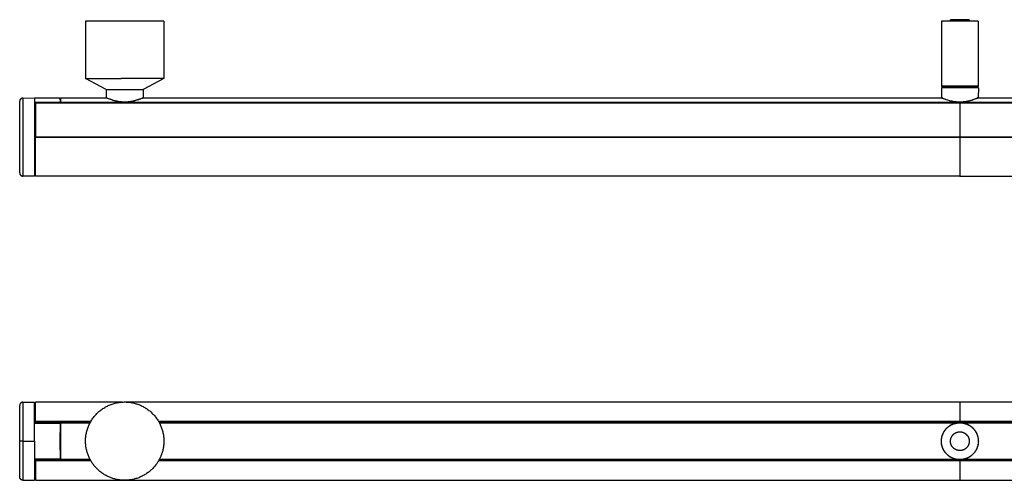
# Model space of a CAD drawing. Header units: millimetres. Extents: x 817 to 2474, y 0 to 294.
# Tile 2 of 3: x 1274 to 1903, y 0 to 294. Entities that reach past the tile are written whole.
import ezdxf

# ---------------------------------------------------------------- set-up
doc = ezdxf.new("R2010")
doc.units = ezdxf.units.MM
doc.header["$MEASUREMENT"] = 0
doc.layers.add('Default$100', color=7, linetype='Continuous', true_color=0x000000)
doc.layers.add('Default$Predefinito', color=7, linetype='Continuous', true_color=0x000000)

msp = doc.modelspace()

# ---------------------------------------------------------------- linework, layer by layer
at = {"layer": 'Default$100'}
for points in [[(1316.19, 293.17), (1316.19, 256.67)], [(1366.16, 293.17), (1366.19, 293.17), (1366.19, 293.17), (1316.19, 293.17)], [(1366.19, 293.17), (1366.19, 256.67)], [(1329.31, 249.67), (1316.19, 256.67)], [(1316.19, 256.67), (1339.01, 256.67)], [(1366.12, 256.63), (1353.06, 249.67)], [(1366.16, 256.65), (1366.15, 256.65)], [(1329.31, 249.67), (1340.15, 249.67)], [(1340.15, 249.67), (1353.06, 249.67), (1353.06, 249.67), (1353.06, 249.67)], [(1341.25, 0.03), (1340.64, 0.03), (1340.1, 0.05), (1339.55, 0.08), (1339.01, 0.12)]]:
    msp.add_lwpolyline(points, dxfattribs=at)
msp.add_lwpolyline([(1316.19, 25.03), (1316.19, 25.66), (1316.22, 26.29), (1316.26, 26.93), (1316.32, 27.56), (1316.39, 28.2), (1316.48, 28.84), (1316.59, 29.48), (1316.71, 30.12), (1316.85, 30.75), (1317.01, 31.38), (1317.18, 32.01), (1317.37, 32.64), (1317.58, 33.26), (1317.81, 33.88), (1318.05, 34.49), (1318.3, 35.1), (1318.58, 35.69), (1318.86, 36.28), (1319.17, 36.87), (1319.49, 37.44), (1319.82, 38), (1320.16, 38.56), (1320.52, 39.1), (1320.9, 39.63), (1321.28, 40.16), (1321.68, 40.67), (1322.09, 41.16), (1322.51, 41.65), (1322.94, 42.12), (1323.39, 42.58), (1323.84, 43.03), (1324.3, 43.46), (1324.77, 43.88), (1325.25, 44.29), (1325.75, 44.69), (1326.25, 45.08), (1326.78, 45.46), (1327.31, 45.82), (1327.85, 46.17), (1328.4, 46.51), (1328.97, 46.84), (1329.54, 47.15), (1330.12, 47.45), (1330.71, 47.73), (1331.31, 47.99), (1331.92, 48.25), (1332.53, 48.48), (1333.15, 48.7), (1333.78, 48.9), (1334.41, 49.09), (1335.04, 49.26), (1335.68, 49.41), (1336.32, 49.55), (1336.96, 49.67), (1337.6, 49.77), (1338.25, 49.85), (1338.9, 49.92), (1339.54, 49.97), (1340.18, 50.01), (1340.83, 50.02), (1341.47, 50.03), (1342.1, 50.01), (1342.74, 49.98), (1343.37, 49.93), (1343.92, 49.88), (1344.47, 49.81), (1345.03, 49.73), (1345.59, 49.64), (1346.16, 49.53), (1346.72, 49.41), (1347.29, 49.27), (1347.86, 49.12), (1348.43, 48.95), (1349, 48.78), (1349.57, 48.58), (1350.13, 48.37), (1350.7, 48.15), (1351.26, 47.91), (1351.82, 47.65), (1352.38, 47.38), (1352.93, 47.1), (1353.48, 46.8), (1354.02, 46.48), (1354.56, 46.15), (1355.09, 45.8), (1355.61, 45.44), (1356.13, 45.07), (1356.64, 44.68), (1357.14, 44.28), (1357.63, 43.86), (1358.11, 43.43), (1358.58, 42.99), (1359.03, 42.53), (1359.48, 42.07), (1359.92, 41.59), (1360.34, 41.1), (1360.75, 40.6), (1361.14, 40.08), (1361.53, 39.56), (1361.89, 39.03), (1362.25, 38.49), (1362.59, 37.95), (1362.91, 37.39), (1363.22, 36.83), (1363.52, 36.26), (1363.8, 35.69), (1364.06, 35.11), (1364.31, 34.53), (1364.54, 33.94), (1364.76, 33.35), (1364.96, 32.76), (1365.14, 32.17), (1365.31, 31.57), (1365.47, 30.98), (1365.61, 30.38), (1365.73, 29.78), (1365.84, 29.19), (1365.93, 28.6), (1366.01, 28.01), (1366.07, 27.42), (1366.12, 26.83), (1366.16, 26.25), (1366.18, 25.67), (1366.19, 25.09), (1366.18, 24.53), (1366.16, 23.96), (1366.13, 23.4), (1366.09, 22.85), (1366.04, 22.3), (1365.97, 21.74), (1365.89, 21.18), (1365.79, 20.62), (1365.69, 20.05), (1365.57, 19.49), (1365.43, 18.92), (1365.28, 18.35), (1365.11, 17.78), (1364.93, 17.21), (1364.74, 16.65), (1364.53, 16.08), (1364.31, 15.51), (1364.07, 14.95), (1363.81, 14.39), (1363.54, 13.83), (1363.26, 13.28), (1362.95, 12.73), (1362.64, 12.19), (1362.31, 11.65), (1361.96, 11.12), (1361.6, 10.6), (1361.23, 10.08), (1360.84, 9.58), (1360.44, 9.08), (1360.02, 8.59), (1359.59, 8.11), (1359.15, 7.64), (1358.69, 7.18), (1358.23, 6.73), (1357.75, 6.3), (1357.26, 5.88), (1356.76, 5.47), (1356.24, 5.07), (1355.72, 4.69), (1355.19, 4.32), (1354.65, 3.96), (1354.11, 3.62), (1353.55, 3.3), (1352.99, 2.99), (1352.42, 2.69), (1351.85, 2.42), (1351.27, 2.15), (1350.69, 1.9), (1350.1, 1.67), (1349.51, 1.45), (1348.92, 1.25), (1348.33, 1.07), (1347.73, 0.9), (1347.14, 0.75), (1346.54, 0.61), (1345.94, 0.48), (1345.35, 0.38), (1344.76, 0.28), (1344.16, 0.21), (1343.58, 0.14), (1342.99, 0.09), (1342.41, 0.06), (1341.83, 0.04), (1341.25, 0.03), (1340.68, 0.03), (1340.12, 0.05), (1339.56, 0.08), (1339.01, 0.12), (1338.48, 0.17), (1337.95, 0.24), (1337.42, 0.31), (1336.88, 0.4), (1336.34, 0.5), (1335.81, 0.61), (1335.27, 0.74), (1334.72, 0.88), (1334.18, 1.03), (1333.64, 1.19), (1333.1, 1.37), (1332.56, 1.56), (1332.03, 1.77), (1331.49, 1.98), (1330.96, 2.22), (1330.43, 2.46), (1329.9, 2.72), (1329.38, 2.99), (1328.86, 3.28), (1328.35, 3.58), (1327.84, 3.89), (1327.34, 4.21), (1326.84, 4.55), (1326.35, 4.9), (1325.87, 5.27), (1325.4, 5.64), (1324.94, 6.03), (1324.48, 6.43), (1324.03, 6.84), (1323.6, 7.26), (1323.17, 7.69), (1322.75, 8.14), (1322.35, 8.59), (1321.96, 9.05), (1321.57, 9.52), (1321.2, 10), (1320.85, 10.49), (1320.5, 10.99), (1320.17, 11.49), (1319.85, 12), (1319.54, 12.52), (1319.25, 13.04), (1318.97, 13.57), (1318.7, 14.1), (1318.45, 14.64), (1318.21, 15.18), (1317.98, 15.73), (1317.77, 16.27), (1317.57, 16.82), (1317.39, 17.38), (1317.22, 17.93), (1317.06, 18.48), (1316.92, 19.04), (1316.79, 19.59), (1316.67, 20.14), (1316.56, 20.69), (1316.47, 21.24), (1316.4, 21.79), (1316.33, 22.34), (1316.28, 22.88), (1316.24, 23.43), (1316.21, 23.96), (1316.19, 24.5)], close=True, dxfattribs=at)
msp.add_polyline3d([(1366.19, 256.67, 0), (1366.19, 256.67, 0), (1366.19, 256.67, 0), (1339.01, 256.67, 0)], dxfattribs=at)
at = {"layer": 'Default$Predefinito'}
for points in [[(1862.48, 293.17), (1862.48, 251.67)], [(1885.9, 293.17), (1885.9, 293.17), (1885.93, 293.17), (1885.94, 293.17), (1885.94, 293.17), (1862.48, 293.17)], [(1880.17, 294.17), (1880.17, 294.17), (1880.18, 294.17), (1880.19, 294.17), (1880.19, 294.17), (1868.21, 294.17)], [(1868.21, 293.17), (1868.21, 294.17)], [(1880.19, 294.17), (1880.19, 293.17)], [(1885.94, 293.17), (1885.94, 251.67)], [(1862.48, 251.67), (1862.97, 251.17)], [(1885.92, 251.65), (1885.44, 251.17)], [(1329.39, 249.67), (1329.43, 244.46)], [(1352.98, 249.67), (1352.94, 244.46)], [(1862.38, 250.67), (1862.44, 244.46)], [(1886, 250.67), (1862.38, 250.67)], [(1862.97, 251.17), (1885.4, 251.17)], [(1864.69, 250.67), (1864.69, 251.17)], [(1864.72, 250.67), (1864.72, 251.17)], [(1883.69, 251.17), (1883.69, 250.67)], [(1886, 250.67), (1885.94, 244.46)], [(1276.15, 244.03), (1276.1, 244.03), (1276.06, 244.03), (1276.01, 244.03), (1275.97, 244.02), (1275.92, 244.02), (1275.88, 244.01), (1275.83, 244), (1275.78, 244), (1275.74, 243.99), (1275.69, 243.98), (1275.65, 243.96), (1275.6, 243.95), (1275.55, 243.94), (1275.51, 243.92), (1275.46, 243.91), (1275.42, 243.89), (1275.37, 243.87), (1275.32, 243.85), (1275.28, 243.83), (1275.23, 243.8), (1275.19, 243.78), (1275.15, 243.75), (1275.1, 243.73), (1275.06, 243.7), (1275.02, 243.67), (1274.98, 243.64), (1274.94, 243.61), (1274.9, 243.58), (1274.86, 243.55), (1274.82, 243.51), (1274.78, 243.48), (1274.74, 243.44), (1274.71, 243.4), (1274.67, 243.37), (1274.64, 243.33), (1274.61, 243.29), (1274.58, 243.25), (1274.54, 243.21), (1274.52, 243.16), (1274.49, 243.12), (1274.46, 243.08), (1274.43, 243.04), (1274.41, 242.99), (1274.39, 242.95), (1274.36, 242.9), (1274.34, 242.86), (1274.32, 242.81), (1274.3, 242.77), (1274.29, 242.72), (1274.27, 242.67), (1274.25, 242.63), (1274.24, 242.58), (1274.23, 242.53), (1274.22, 242.49), (1274.21, 242.44), (1274.2, 242.4), (1274.19, 242.35), (1274.18, 242.3), (1274.18, 242.26), (1274.17, 242.21), (1274.17, 242.17), (1274.17, 242.12), (1274.16, 242.08), (1274.16, 242.03)], [(1274.16, 196.3), (1274.16, 242.03)], [(1276.15, 244.03), (1283.66, 244.16)], [(1276.15, 244.03), (1276.15, 194.3)], [(1283.66, 244.16), (1299.77, 244.16)], [(1283.66, 244.16), (1283.66, 241.32)], [(1299.92, 241.32), (1283.66, 241.32)], [(1283.66, 241.32), (1283.66, 194.16)], [(1283.66, 241.14), (1299.92, 241.14)], [(1284.16, 240.68), (1283.66, 240.69)], [(1284.16, 240.81), (1284.16, 219.41)], [(1874.16, 240.81), (1284.16, 240.81)], [(1299.77, 244.12), (1299.77, 244.16), (1299.77, 244.16), (1299.77, 244.16), (1299.92, 241.32)], [(1299.92, 241.32), (1299.92, 241.14)], [(1299.92, 241.14), (1299.94, 240.81)], [(1300.16, 244.16), (1329.76, 244.16)], [(1300.16, 244.12), (1300.16, 244.15), (1300.16, 244.16), (1300.16, 244.16), (1300.16, 244.16), (1300.16, 244.16), (1300.16, 244.16), (1300.16, 244.09), (1300.16, 243.59), (1300.16, 241.29)], [(1874.16, 241.29), (1300.16, 241.29)], [(1300.16, 241.29), (1300.16, 241.13)], [(1300.16, 241.11), (1874.16, 241.11)], [(1300.16, 241.11), (1300.16, 240.81)], [(1329.46, 244.45), (1330.22, 244.12), (1330.93, 243.83), (1331.65, 243.55), (1332.37, 243.3), (1333.12, 243.05), (1333.88, 242.82), (1334.65, 242.61), (1335.42, 242.42), (1336.16, 242.26), (1336.9, 242.12), (1337.65, 242), (1338.4, 241.9), (1339.15, 241.82), (1339.9, 241.77), (1340.66, 241.74), (1341.41, 241.73), (1342.16, 241.75), (1342.9, 241.79), (1343.64, 241.85), (1344.37, 241.94), (1345.11, 242.05), (1345.84, 242.18), (1346.57, 242.33), (1347.3, 242.5), (1348.02, 242.68), (1348.73, 242.89), (1349.44, 243.11), (1350.15, 243.35), (1350.85, 243.6), (1351.55, 243.87), (1352.23, 244.15), (1352.91, 244.44)], [(1329.64, 244.18), (1329.63, 244.18), (1329.62, 244.19), (1329.61, 244.19), (1329.61, 244.2), (1329.6, 244.2), (1329.59, 244.21), (1329.58, 244.21), (1329.57, 244.22), (1329.57, 244.23), (1329.56, 244.23), (1329.55, 244.24), (1329.55, 244.25), (1329.54, 244.25), (1329.53, 244.26), (1329.53, 244.27), (1329.52, 244.28), (1329.51, 244.29), (1329.51, 244.29), (1329.5, 244.3), (1329.5, 244.31), (1329.49, 244.32), (1329.49, 244.33), (1329.49, 244.34), (1329.48, 244.35), (1329.48, 244.36), (1329.48, 244.37), (1329.47, 244.38), (1329.47, 244.39), (1329.47, 244.4), (1329.47, 244.4), (1329.47, 244.41), (1329.47, 244.42)], [(1352.93, 244.42), (1352.93, 244.41), (1352.93, 244.4), (1352.92, 244.39), (1352.92, 244.38), (1352.92, 244.37), (1352.92, 244.37), (1352.91, 244.36), (1352.91, 244.35), (1352.91, 244.34), (1352.9, 244.34), (1352.9, 244.33), (1352.9, 244.32), (1352.89, 244.32), (1352.89, 244.31), (1352.88, 244.3), (1352.88, 244.3), (1352.87, 244.29), (1352.87, 244.28), (1352.86, 244.28), (1352.86, 244.27), (1352.85, 244.27), (1352.85, 244.26), (1352.84, 244.26), (1352.84, 244.25), (1352.83, 244.25), (1352.82, 244.24), (1352.81, 244.23), (1352.8, 244.22), (1352.79, 244.21), (1352.77, 244.2), (1352.75, 244.19), (1352.73, 244.18), (1352.71, 244.17), (1352.7, 244.16), (1352.68, 244.15), (1352.66, 244.14), (1352.64, 244.13), (1352.6, 244.11), (1352.56, 244.09), (1352.31, 244), (1352.27, 243.98), (1352.23, 243.96), (1352.21, 243.95), (1352.19, 243.94), (1352.17, 243.93), (1352.16, 243.92), (1351.05, 243.46), (1349.93, 243.04), (1349.06, 242.74), (1348.18, 242.47), (1347.29, 242.23), (1346.4, 242.01), (1345.86, 241.9), (1345.31, 241.79), (1344.77, 241.7), (1344.22, 241.63), (1343.67, 241.56), (1343.11, 241.51), (1342.56, 241.47), (1342.01, 241.44), (1341.44, 241.43), (1340.87, 241.43), (1340.3, 241.44), (1339.73, 241.47), (1339.17, 241.51), (1338.6, 241.57), (1338.04, 241.64), (1337.48, 241.72), (1336.98, 241.81), (1336.49, 241.9), (1336, 242.01), (1335.52, 242.12), (1335.03, 242.24), (1334.55, 242.37), (1334.07, 242.51), (1333.59, 242.65), (1332.9, 242.88), (1332.21, 243.13), (1331.53, 243.38), (1330.85, 243.66), (1329.64, 244.18)], [(1352.63, 244.16), (1862.76, 244.16)], [(1885.73, 244.17), (1884.53, 243.66), (1883.85, 243.38), (1883.17, 243.13), (1882.48, 242.88), (1881.79, 242.65), (1881.31, 242.51), (1880.83, 242.37), (1880.34, 242.24), (1879.86, 242.12), (1879.37, 242.01), (1878.88, 241.9), (1878.39, 241.81), (1877.9, 241.72), (1877.34, 241.64), (1876.77, 241.57), (1876.21, 241.51), (1875.64, 241.47), (1875.07, 241.44), (1874.5, 241.43), (1873.94, 241.43), (1873.37, 241.44), (1872.82, 241.47), (1872.26, 241.51), (1871.71, 241.56), (1871.16, 241.63), (1870.61, 241.7), (1870.06, 241.79), (1869.52, 241.9), (1868.97, 242.01), (1868.08, 242.23), (1867.19, 242.47), (1866.32, 242.74), (1865.45, 243.04), (1864.33, 243.46), (1863.22, 243.92), (1863.2, 243.93), (1863.18, 243.94), (1863.16, 243.95), (1863.14, 243.96), (1863.1, 243.98), (1863.06, 244), (1862.82, 244.09), (1862.78, 244.11), (1862.74, 244.13), (1862.72, 244.14), (1862.7, 244.15), (1862.68, 244.16), (1862.66, 244.17), (1862.64, 244.18), (1862.62, 244.19), (1862.61, 244.2), (1862.59, 244.21), (1862.58, 244.22), (1862.56, 244.23), (1862.55, 244.24), (1862.55, 244.25), (1862.54, 244.25), (1862.53, 244.26), (1862.53, 244.26), (1862.52, 244.27), (1862.52, 244.27), (1862.51, 244.28), (1862.51, 244.28), (1862.5, 244.29), (1862.5, 244.3), (1862.49, 244.3), (1862.49, 244.31), (1862.48, 244.32), (1862.48, 244.32), (1862.48, 244.33), (1862.47, 244.34), (1862.47, 244.34), (1862.47, 244.35), (1862.46, 244.36), (1862.46, 244.37), (1862.46, 244.37), (1862.45, 244.38), (1862.45, 244.39), (1862.45, 244.4), (1862.45, 244.41), (1862.45, 244.42)], [(1862.46, 244.44), (1862.78, 244.3), (1863.1, 244.16), (1863.74, 243.9), (1864.61, 243.57), (1865.49, 243.26), (1866.21, 243.03), (1866.94, 242.81), (1867.67, 242.6), (1868.4, 242.42), (1869.09, 242.27), (1869.78, 242.13), (1870.47, 242.01), (1871.17, 241.92), (1871.86, 241.84), (1872.56, 241.78), (1873.26, 241.74), (1873.96, 241.73), (1874.72, 241.74), (1875.47, 241.77), (1876.23, 241.82), (1876.98, 241.9), (1877.73, 242), (1878.47, 242.12), (1879.21, 242.26), (1879.95, 242.42), (1880.71, 242.61), (1881.47, 242.81), (1882.21, 243.04), (1882.96, 243.28), (1883.69, 243.54), (1884.42, 243.82), (1885.14, 244.11), (1885.88, 244.44)], [(1874.16, 241.42), (1874.16, 241.29)], [(2448.16, 241.29), (1874.16, 241.29)], [(1874.16, 241.29), (1874.16, 241.11)], [(1874.16, 241.11), (2448.16, 241.11)], [(1874.16, 241.11), (1874.16, 240.81)], [(2464.16, 240.81), (1874.16, 240.81)], [(1874.16, 240.81), (1874.16, 219.41)], [(1885.61, 244.16), (2394.76, 244.16)], [(1885.91, 244.45), (1885.91, 244.44), (1885.91, 244.43), (1885.91, 244.43), (1885.91, 244.42), (1885.91, 244.42), (1885.91, 244.41), (1885.91, 244.41), (1885.91, 244.4), (1885.91, 244.4), (1885.9, 244.39), (1885.9, 244.39), (1885.9, 244.38), (1885.9, 244.38), (1885.9, 244.37), (1885.9, 244.36), (1885.9, 244.36), (1885.89, 244.35), (1885.89, 244.35), (1885.89, 244.34), (1885.89, 244.34), (1885.89, 244.33), (1885.88, 244.33), (1885.88, 244.32), (1885.88, 244.32), (1885.88, 244.31), (1885.87, 244.31), (1885.87, 244.3), (1885.87, 244.3), (1885.87, 244.29), (1885.86, 244.29), (1885.86, 244.28), (1885.86, 244.28), (1885.85, 244.27), (1885.85, 244.27), (1885.85, 244.27), (1885.84, 244.26), (1885.84, 244.26), (1885.84, 244.25), (1885.83, 244.25), (1885.83, 244.24), (1885.82, 244.24), (1885.82, 244.24), (1885.82, 244.23), (1885.81, 244.23), (1885.81, 244.23), (1885.8, 244.22), (1885.8, 244.22), (1885.79, 244.21), (1885.79, 244.21), (1885.79, 244.21), (1885.78, 244.21), (1885.78, 244.2), (1885.77, 244.2), (1885.77, 244.2), (1885.76, 244.19), (1885.76, 244.19), (1885.75, 244.19), (1885.75, 244.19), (1885.74, 244.18), (1885.74, 244.18), (1885.74, 244.18), (1885.73, 244.17)], [(1284.16, 219.41), (1284.16, 218.91)], [(1284.16, 219.41), (1874.16, 219.41)], [(1284.16, 194.16), (1284.16, 218.91)], [(1874.16, 218.91), (1284.16, 218.91)], [(1874.16, 219.41), (2464.16, 219.41)], [(1874.16, 219.41), (1874.16, 218.91)], [(2464.16, 218.91), (1874.16, 218.91)], [(1874.16, 218.91), (1874.16, 194.16)], [(1274.16, 196.3), (1274.16, 196.25), (1274.17, 196.21), (1274.17, 196.16), (1274.17, 196.12), (1274.18, 196.07), (1274.18, 196.03), (1274.19, 195.98), (1274.2, 195.93), (1274.21, 195.89), (1274.22, 195.84), (1274.23, 195.79), (1274.24, 195.75), (1274.25, 195.7), (1274.27, 195.65), (1274.29, 195.61), (1274.3, 195.56), (1274.32, 195.52), (1274.34, 195.47), (1274.36, 195.43), (1274.39, 195.38), (1274.41, 195.34), (1274.43, 195.29), (1274.46, 195.25), (1274.49, 195.21), (1274.52, 195.16), (1274.54, 195.12), (1274.58, 195.08), (1274.61, 195.04), (1274.64, 195), (1274.67, 194.96), (1274.71, 194.92), (1274.74, 194.89), (1274.78, 194.85), (1274.82, 194.82), (1274.86, 194.78), (1274.9, 194.75), (1274.94, 194.72), (1274.98, 194.69), (1275.02, 194.66), (1275.06, 194.63), (1275.1, 194.6), (1275.15, 194.57), (1275.19, 194.55), (1275.23, 194.52), (1275.28, 194.5), (1275.32, 194.48), (1275.37, 194.46), (1275.42, 194.44), (1275.46, 194.42), (1275.51, 194.41), (1275.55, 194.39), (1275.6, 194.38), (1275.65, 194.36), (1275.69, 194.35), (1275.74, 194.34), (1275.78, 194.33), (1275.83, 194.32), (1275.88, 194.32), (1275.92, 194.31), (1275.97, 194.3), (1276.01, 194.3), (1276.06, 194.3), (1276.1, 194.3), (1276.15, 194.3)], [(1283.66, 194.16), (1276.15, 194.3)], [(1284.16, 194.67), (1283.66, 194.66)], [(1874.16, 194.16), (1284.16, 194.16)], [(1874.16, 194.16), (2464.16, 194.16)], [(1276.15, 49.87), (1276.1, 49.87), (1276.05, 49.87), (1276, 49.86), (1275.95, 49.86), (1275.91, 49.85), (1275.86, 49.85), (1275.81, 49.84), (1275.76, 49.83), (1275.71, 49.82), (1275.67, 49.81), (1275.62, 49.79), (1275.57, 49.78), (1275.52, 49.76), (1275.48, 49.75), (1275.43, 49.73), (1275.39, 49.71), (1275.34, 49.69), (1275.3, 49.67), (1275.25, 49.65), (1275.21, 49.63), (1275.16, 49.6), (1275.12, 49.58), (1275.08, 49.55), (1275.04, 49.52), (1275, 49.49), (1274.96, 49.47), (1274.92, 49.44), (1274.88, 49.41), (1274.85, 49.37), (1274.81, 49.34), (1274.78, 49.31), (1274.74, 49.28), (1274.71, 49.24), (1274.68, 49.21), (1274.65, 49.17), (1274.61, 49.13), (1274.58, 49.1), (1274.55, 49.06), (1274.53, 49.02), (1274.5, 48.98), (1274.47, 48.94), (1274.45, 48.89), (1274.42, 48.85), (1274.4, 48.81), (1274.38, 48.76), (1274.35, 48.72), (1274.33, 48.67), (1274.31, 48.63), (1274.3, 48.58), (1274.28, 48.54), (1274.26, 48.49), (1274.25, 48.44), (1274.23, 48.4), (1274.22, 48.35), (1274.21, 48.3), (1274.2, 48.25), (1274.19, 48.2), (1274.18, 48.16), (1274.18, 48.11), (1274.17, 48.06), (1274.17, 48.01), (1274.17, 47.96), (1274.16, 47.92), (1274.16, 47.87)], [(1274.16, 25), (1274.16, 47.87)], [(1276.15, 49.87), (1283.66, 50)], [(1276.15, 49.87), (1276.15, 25)], [(1283.65, 49.5), (1284.16, 49.49)], [(1283.66, 36.59), (1283.66, 50)], [(1284.16, 37.52), (1284.16, 50)], [(1339.54, 50), (1284.16, 50)], [(1874.16, 50), (1342.1, 50)], [(2464.16, 50), (1874.16, 50)], [(1874.16, 50), (1874.16, 37.52)], [(1283.66, 36.7), (1299.92, 36.7)], [(1283.66, 36.59), (1299.92, 36.59)], [(1283.66, 25), (1283.66, 36.59)], [(1284.16, 37.2), (1284.16, 37.5)], [(1319.52, 37.5), (1284.16, 37.5)], [(1284.16, 37.2), (1319.35, 37.2)], [(1284.19, 37.2), (1284.19, 36.7)], [(1299.92, 36.59), (1299.77, 25), (1299.92, 13.41)], [(1299.92, 36.7), (1300.1, 36.75)], [(1299.92, 36.7), (1299.92, 36.7), (1299.92, 36.7), (1299.92, 36.7), (1299.92, 36.7), (1299.92, 36.7), (1299.92, 36.7), (1299.92, 36.7), (1299.92, 36.7), (1299.92, 36.7), (1299.92, 36.7), (1299.92, 36.7), (1299.92, 36.7), (1299.92, 36.7), (1299.92, 36.7), (1299.92, 36.7), (1299.92, 36.7), (1299.92, 36.7), (1299.92, 36.7), (1299.92, 36.69), (1299.92, 36.69), (1299.92, 36.69), (1299.92, 36.69), (1299.92, 36.69), (1299.92, 36.69), (1299.92, 36.69), (1299.92, 36.69), (1299.92, 36.69), (1299.92, 36.69), (1299.92, 36.69), (1299.92, 36.69), (1299.92, 36.68), (1299.92, 36.68), (1299.92, 36.67), (1299.92, 36.63), (1299.92, 36.59)], [(1300.07, 34.8), (1300.06, 29.1)], [(1300.1, 36.75), (1300.07, 34.8)], [(1300.1, 36.75), (1300.16, 36.75)], [(1319.11, 36.75), (1300.16, 36.75)], [(1300.16, 36.75), (1300.16, 36.75), (1300.16, 36.75), (1300.16, 36.75), (1300.16, 36.75), (1300.16, 36.75), (1300.16, 36.75), (1300.16, 36.74), (1300.16, 36.72), (1300.16, 36.64)], [(1300.16, 36.64), (1319.05, 36.64)], [(1300.16, 36.64), (1300.16, 13.36)], [(1874.16, 37.5), (1362.85, 37.5)], [(1363.02, 37.2), (1874.16, 37.2)], [(1872.94, 36.75), (1363.27, 36.75)], [(1363.32, 36.64), (1872.19, 36.64)], [(1862.48, 24.01), (1862.46, 24.3), (1862.45, 24.56), (1862.44, 24.83), (1862.44, 25.09), (1862.44, 25.36), (1862.46, 25.64), (1862.47, 25.91), (1862.5, 26.18), (1862.53, 26.46), (1862.57, 26.74), (1862.62, 27.01), (1862.67, 27.29), (1862.73, 27.57), (1862.79, 27.85), (1862.87, 28.13), (1862.95, 28.41), (1863.04, 28.68), (1863.13, 28.96), (1863.24, 29.24), (1863.35, 29.51), (1863.46, 29.78), (1863.59, 30.05), (1863.72, 30.32), (1863.86, 30.59), (1864.01, 30.85), (1864.16, 31.11), (1864.32, 31.36), (1864.49, 31.61), (1864.66, 31.86), (1864.84, 32.11), (1865.03, 32.34), (1865.22, 32.58), (1865.42, 32.81), (1865.63, 33.03), (1865.84, 33.25), (1866.05, 33.46), (1866.27, 33.67), (1866.5, 33.87), (1866.73, 34.06), (1866.96, 34.25), (1867.2, 34.43), (1867.44, 34.6), (1867.69, 34.77), (1867.94, 34.93), (1868.19, 35.09), (1868.44, 35.23), (1868.7, 35.37), (1868.96, 35.51), (1869.22, 35.63), (1869.49, 35.75), (1869.75, 35.86), (1870.02, 35.97), (1870.28, 36.07), (1870.55, 36.16), (1870.81, 36.24), (1871.08, 36.32), (1871.35, 36.39), (1871.61, 36.45), (1871.88, 36.5), (1872.14, 36.55), (1872.41, 36.6), (1872.67, 36.64), (1872.93, 36.67), (1873.19, 36.69), (1873.45, 36.71), (1873.71, 36.72), (1873.98, 36.73), (1874.25, 36.73), (1874.52, 36.73), (1874.79, 36.72), (1875.06, 36.7), (1875.34, 36.68), (1875.61, 36.65), (1875.89, 36.61), (1876.17, 36.57), (1876.45, 36.51), (1876.73, 36.46), (1877.01, 36.39), (1877.29, 36.32), (1877.57, 36.24), (1877.85, 36.15), (1878.13, 36.05), (1878.4, 35.95), (1878.68, 35.84), (1878.95, 35.72), (1879.22, 35.6), (1879.49, 35.47), (1879.76, 35.33), (1880.02, 35.18), (1880.28, 35.03), (1880.54, 34.87), (1880.79, 34.7), (1881.04, 34.53), (1881.29, 34.35), (1881.53, 34.16), (1881.76, 33.97), (1881.99, 33.77), (1882.22, 33.56), (1882.43, 33.35), (1882.65, 33.14), (1882.86, 32.92), (1883.06, 32.69), (1883.25, 32.46), (1883.44, 32.23), (1883.62, 31.99), (1883.8, 31.74), (1883.97, 31.5), (1884.13, 31.25), (1884.28, 31), (1884.43, 30.74), (1884.57, 30.48), (1884.71, 30.22), (1884.83, 29.96), (1884.95, 29.7), (1885.06, 29.43), (1885.17, 29.17), (1885.27, 28.9), (1885.36, 28.63), (1885.44, 28.36), (1885.52, 28.1), (1885.59, 27.83), (1885.65, 27.56), (1885.71, 27.3), (1885.76, 27.03), (1885.8, 26.77), (1885.84, 26.5), (1885.87, 26.24), (1885.9, 25.98)], [(1862.55, 26.95), (1862.59, 27.16), (1862.63, 27.38), (1862.68, 27.59), (1862.73, 27.8), (1862.78, 28.02), (1862.84, 28.23), (1862.9, 28.45), (1862.97, 28.66), (1863.04, 28.87), (1863.12, 29.09), (1863.2, 29.3), (1863.28, 29.51), (1863.37, 29.72), (1863.46, 29.93), (1863.56, 30.14), (1863.66, 30.35), (1863.77, 30.55), (1863.88, 30.76), (1864, 30.96), (1864.12, 31.16), (1864.24, 31.36), (1864.37, 31.56), (1864.5, 31.75), (1864.64, 31.94), (1864.78, 32.13), (1864.92, 32.32), (1865.07, 32.51), (1865.22, 32.69), (1865.38, 32.87), (1865.54, 33.04), (1865.7, 33.21), (1865.87, 33.38), (1866.04, 33.55), (1866.21, 33.71), (1866.39, 33.87), (1866.57, 34.03), (1866.75, 34.18), (1866.94, 34.32), (1867.13, 34.47), (1867.32, 34.61), (1867.51, 34.74), (1867.71, 34.87), (1867.9, 35), (1868.1, 35.12), (1868.3, 35.24), (1868.51, 35.36), (1868.71, 35.47), (1868.92, 35.57), (1869.13, 35.67), (1869.34, 35.77), (1869.55, 35.86), (1869.76, 35.95), (1869.97, 36.03), (1870.18, 36.11), (1870.4, 36.19), (1870.61, 36.26), (1870.82, 36.32), (1871.04, 36.39), (1871.25, 36.44), (1871.47, 36.5), (1871.68, 36.54), (1871.89, 36.59), (1872.11, 36.63), (1872.32, 36.66), (1872.53, 36.7), (1872.75, 36.73), (1872.97, 36.75), (1873.18, 36.77), (1873.4, 36.79), (1873.63, 36.8), (1873.85, 36.81), (1874.07, 36.81), (1874.3, 36.81), (1874.52, 36.81), (1874.75, 36.8), (1874.98, 36.79), (1875.21, 36.77), (1875.43, 36.75), (1875.66, 36.72), (1875.89, 36.69), (1876.12, 36.65), (1876.35, 36.61), (1876.58, 36.57), (1876.81, 36.52), (1877.04, 36.46), (1877.26, 36.4), (1877.49, 36.34), (1877.72, 36.27), (1877.94, 36.2), (1878.16, 36.12), (1878.39, 36.04), (1878.61, 35.95), (1878.83, 35.86), (1879.04, 35.76), (1879.26, 35.66), (1879.47, 35.56), (1879.68, 35.45), (1879.89, 35.34), (1880.1, 35.22), (1880.3, 35.1), (1880.51, 34.97), (1880.7, 34.85), (1880.9, 34.71), (1881.09, 34.58), (1881.28, 34.44), (1881.47, 34.29), (1881.65, 34.15), (1881.83, 34), (1882.01, 33.84), (1882.18, 33.69), (1882.35, 33.53), (1882.52, 33.36), (1882.68, 33.2), (1882.84, 33.03), (1882.99, 32.86), (1883.14, 32.69), (1883.29, 32.51), (1883.43, 32.34), (1883.57, 32.16), (1883.7, 31.98), (1883.83, 31.8), (1883.96, 31.61), (1884.08, 31.43), (1884.2, 31.24), (1884.31, 31.05), (1884.42, 30.86), (1884.53, 30.67), (1884.63, 30.48)], [(2464.16, 37.5), (1874.16, 37.5)], [(1874.16, 37.5), (1874.16, 37.2)], [(1874.16, 36.82), (1874.16, 37.2)], [(1874.17, 37.2), (2464.16, 37.2)], [(2405.01, 36.75), (1875.43, 36.75)], [(1876.18, 36.64), (2404.19, 36.64)], [(1300.06, 29.1), (1299.93, 28.83), (1299.93, 28.83), (1299.93, 28.83), (1299.93, 28.83), (1299.93, 28.83), (1299.93, 28.83), (1299.93, 28.83), (1299.93, 28.83), (1299.93, 28.83), (1299.93, 28.83), (1299.93, 28.82), (1299.93, 28.82), (1299.93, 28.82), (1299.93, 28.81), (1299.93, 28.8), (1299.92, 28.78), (1299.92, 28.73), (1299.92, 28.67), (1299.91, 28.52), (1299.91, 28.34), (1299.91, 21.66), (1299.91, 21.48), (1299.92, 21.33), (1299.92, 21.27), (1299.92, 21.22), (1299.93, 21.2), (1299.93, 21.19), (1299.93, 21.18), (1299.93, 21.18), (1299.93, 21.18), (1299.93, 21.17), (1299.93, 21.17), (1299.93, 21.17), (1299.93, 21.17), (1299.93, 21.17), (1299.93, 21.17), (1299.93, 21.17), (1299.93, 21.17), (1299.93, 21.17), (1299.93, 21.17), (1300.06, 20.9)], [(1862.38, 24.98), (1862.38, 25.19), (1862.39, 25.4), (1862.4, 25.61), (1862.41, 25.82)], [(1862.44, 26.1), (1862.47, 26.39)], [(1885.9, 25.95), (1885.92, 25.67), (1885.93, 25.4), (1885.94, 25.14), (1885.94, 24.87), (1885.93, 24.6), (1885.92, 24.33), (1885.9, 24.06), (1885.88, 23.78), (1885.85, 23.51), (1885.81, 23.23), (1885.76, 22.95), (1885.71, 22.68), (1885.65, 22.4), (1885.58, 22.12), (1885.51, 21.84), (1885.43, 21.56), (1885.34, 21.28), (1885.24, 21.01), (1885.14, 20.73), (1885.03, 20.46), (1884.91, 20.18), (1884.79, 19.91), (1884.66, 19.65), (1884.52, 19.38), (1884.37, 19.12), (1884.22, 18.86), (1884.06, 18.6), (1883.89, 18.35), (1883.71, 18.11), (1883.53, 17.86), (1883.35, 17.62), (1883.15, 17.39), (1882.96, 17.16), (1882.75, 16.94), (1882.54, 16.72), (1882.33, 16.51), (1882.1, 16.3), (1881.88, 16.1), (1881.65, 15.91), (1881.41, 15.72), (1881.18, 15.54), (1880.93, 15.36), (1880.69, 15.2), (1880.44, 15.03), (1880.19, 14.88), (1879.93, 14.73), (1879.67, 14.59), (1879.42, 14.46), (1879.15, 14.33), (1878.89, 14.22), (1878.63, 14.1), (1878.36, 14), (1878.1, 13.9), (1877.83, 13.81), (1877.56, 13.73), (1877.3, 13.65), (1877.03, 13.58), (1876.76, 13.52), (1876.5, 13.46), (1876.23, 13.41), (1875.97, 13.37), (1875.71, 13.33), (1875.45, 13.3), (1875.19, 13.28), (1874.93, 13.26), (1874.66, 13.24), (1874.4, 13.24), (1874.13, 13.23), (1873.86, 13.24), (1873.59, 13.25), (1873.32, 13.27), (1873.04, 13.29), (1872.76, 13.32), (1872.49, 13.36), (1872.21, 13.4), (1871.93, 13.45), (1871.65, 13.51), (1871.37, 13.58), (1871.09, 13.65), (1870.81, 13.73), (1870.53, 13.82), (1870.25, 13.91), (1869.97, 14.02), (1869.7, 14.13), (1869.42, 14.24), (1869.15, 14.37), (1868.88, 14.5), (1868.62, 14.64), (1868.35, 14.78), (1868.09, 14.94), (1867.84, 15.1), (1867.58, 15.27), (1867.34, 15.44), (1867.09, 15.62), (1866.85, 15.81), (1866.62, 16), (1866.39, 16.2), (1866.16, 16.4), (1865.94, 16.61), (1865.73, 16.83), (1865.52, 17.05), (1865.32, 17.28), (1865.12, 17.51), (1864.94, 17.74), (1864.75, 17.98), (1864.58, 18.22), (1864.41, 18.47), (1864.25, 18.72), (1864.09, 18.97), (1863.94, 19.23), (1863.8, 19.49), (1863.67, 19.75), (1863.54, 20.01), (1863.42, 20.27), (1863.31, 20.54), (1863.21, 20.8), (1863.11, 21.07), (1863.02, 21.34), (1862.94, 21.6), (1862.86, 21.87), (1862.79, 22.14), (1862.72, 22.41), (1862.67, 22.67), (1862.62, 22.94), (1862.57, 23.2), (1862.54, 23.46), (1862.51, 23.73), (1862.48, 23.99)], [(1868.21, 24.48), (1868.2, 24.61), (1868.19, 24.74), (1868.19, 24.88), (1868.19, 25.02), (1868.19, 25.16), (1868.2, 25.29), (1868.21, 25.43), (1868.22, 25.57), (1868.24, 25.72), (1868.26, 25.86), (1868.28, 26), (1868.31, 26.14), (1868.34, 26.29), (1868.37, 26.43), (1868.41, 26.57), (1868.45, 26.71), (1868.5, 26.86), (1868.55, 27), (1868.6, 27.14), (1868.66, 27.28), (1868.72, 27.42), (1868.78, 27.56), (1868.85, 27.7), (1868.92, 27.83), (1869, 27.97), (1869.08, 28.1), (1869.16, 28.23), (1869.24, 28.36), (1869.33, 28.48), (1869.43, 28.61), (1869.52, 28.73), (1869.62, 28.85), (1869.72, 28.97), (1869.83, 29.08), (1869.94, 29.19), (1870.05, 29.3), (1870.16, 29.41), (1870.28, 29.51), (1870.39, 29.61), (1870.51, 29.71), (1870.64, 29.8), (1870.76, 29.89), (1870.89, 29.97), (1871.01, 30.06), (1871.14, 30.14), (1871.28, 30.21), (1871.41, 30.28), (1871.54, 30.35), (1871.67, 30.41), (1871.81, 30.47), (1871.94, 30.53), (1872.08, 30.58), (1872.22, 30.63), (1872.35, 30.68), (1872.49, 30.72), (1872.63, 30.76), (1872.76, 30.8), (1872.9, 30.83), (1873.04, 30.86), (1873.17, 30.88), (1873.31, 30.91), (1873.44, 30.92), (1873.58, 30.94), (1873.71, 30.95), (1873.84, 30.96), (1873.97, 30.97), (1874.11, 30.97), (1874.25, 30.97), (1874.38, 30.97), (1874.52, 30.96), (1874.66, 30.95), (1874.8, 30.94), (1874.94, 30.93), (1875.08, 30.91), (1875.22, 30.88), (1875.37, 30.86), (1875.51, 30.83), (1875.65, 30.79), (1875.79, 30.76), (1875.94, 30.72), (1876.08, 30.67), (1876.22, 30.62), (1876.36, 30.57), (1876.5, 30.51), (1876.64, 30.45), (1876.78, 30.39), (1876.91, 30.32), (1877.05, 30.25), (1877.18, 30.18), (1877.32, 30.1), (1877.45, 30.02), (1877.57, 29.93), (1877.7, 29.84), (1877.83, 29.75), (1877.95, 29.66), (1878.07, 29.56), (1878.18, 29.46), (1878.3, 29.35), (1878.41, 29.25), (1878.52, 29.14), (1878.62, 29.02), (1878.73, 28.91), (1878.82, 28.79), (1878.92, 28.67), (1879.01, 28.55), (1879.1, 28.43), (1879.19, 28.3), (1879.27, 28.17), (1879.35, 28.04), (1879.42, 27.91), (1879.49, 27.78), (1879.56, 27.65), (1879.63, 27.52), (1879.69, 27.38), (1879.74, 27.25), (1879.8, 27.11), (1879.85, 26.98), (1879.89, 26.84), (1879.94, 26.71), (1879.98, 26.57), (1880.01, 26.43), (1880.04, 26.3), (1880.07, 26.16), (1880.1, 26.03), (1880.12, 25.89), (1880.14, 25.76), (1880.15, 25.63), (1880.17, 25.49)], [(1880.17, 25.49), (1880.18, 25.33), (1880.18, 25.2), (1880.19, 25.06), (1880.19, 24.93), (1880.19, 24.79), (1880.18, 24.65), (1880.17, 24.51), (1880.16, 24.37), (1880.14, 24.23), (1880.12, 24.09), (1880.1, 23.95), (1880.07, 23.81), (1880.04, 23.66), (1880.01, 23.52), (1879.97, 23.38), (1879.93, 23.24), (1879.88, 23.09), (1879.83, 22.95), (1879.78, 22.81), (1879.73, 22.67), (1879.67, 22.53), (1879.6, 22.39), (1879.53, 22.26), (1879.46, 22.12), (1879.39, 21.99), (1879.31, 21.86), (1879.23, 21.73), (1879.14, 21.6), (1879.05, 21.47), (1878.96, 21.35), (1878.87, 21.23), (1878.77, 21.11), (1878.67, 20.99), (1878.56, 20.87), (1878.45, 20.76), (1878.34, 20.66), (1878.23, 20.55), (1878.12, 20.45), (1878, 20.35), (1877.88, 20.25), (1877.76, 20.16), (1877.63, 20.07), (1877.51, 19.99), (1877.38, 19.9), (1877.25, 19.82), (1877.12, 19.75), (1876.99, 19.68), (1876.86, 19.61), (1876.72, 19.55), (1876.59, 19.49), (1876.45, 19.43), (1876.32, 19.37), (1876.18, 19.33), (1876.05, 19.28), (1875.91, 19.24), (1875.77, 19.2), (1875.64, 19.16), (1875.5, 19.13), (1875.37, 19.1), (1875.23, 19.08), (1875.1, 19.05), (1874.96, 19.03), (1874.83, 19.02), (1874.7, 19.01), (1874.55, 18.99), (1874.41, 18.99), (1874.27, 18.98), (1874.12, 18.98), (1873.97, 18.99), (1873.83, 18.99), (1873.68, 19.01), (1873.53, 19.02), (1873.39, 19.04), (1873.24, 19.06), (1873.09, 19.08), (1872.95, 19.11), (1872.8, 19.15), (1872.66, 19.18), (1872.51, 19.22), (1872.37, 19.27), (1872.23, 19.31), (1872.09, 19.36), (1871.95, 19.42), (1871.81, 19.47), (1871.68, 19.53), (1871.54, 19.6), (1871.41, 19.67), (1871.28, 19.74), (1871.15, 19.81), (1871.03, 19.88), (1870.9, 19.96), (1870.78, 20.05), (1870.66, 20.13), (1870.55, 20.22), (1870.43, 20.31), (1870.32, 20.4), (1870.21, 20.49), (1870.1, 20.59), (1870, 20.69), (1869.9, 20.79), (1869.8, 20.9), (1869.7, 21.01), (1869.6, 21.12), (1869.51, 21.23), (1869.42, 21.35), (1869.33, 21.47), (1869.24, 21.59), (1869.16, 21.71), (1869.08, 21.84), (1869, 21.96), (1868.93, 22.09), (1868.86, 22.23), (1868.79, 22.36), (1868.73, 22.49), (1868.67, 22.63), (1868.61, 22.77), (1868.56, 22.91), (1868.51, 23.05), (1868.46, 23.19), (1868.42, 23.33), (1868.38, 23.47), (1868.35, 23.62), (1868.31, 23.76), (1868.29, 23.9), (1868.26, 24.05), (1868.24, 24.19), (1868.22, 24.33), (1868.21, 24.48)], [(1884.76, 30.22), (1884.94, 29.85), (1885.11, 29.46)], [(1885.23, 29.16), (1885.36, 28.78), (1885.48, 28.4)], [(1885.57, 28.08), (1885.68, 27.69), (1885.76, 27.29)], [(1885.82, 27.01), (1885.86, 26.76), (1885.89, 26.51), (1885.92, 26.27), (1885.95, 26.01), (1885.97, 25.76), (1885.98, 25.51), (1885.99, 25.26), (1886, 25.01)], [(1274.16, 2.13), (1274.16, 25)], [(1276.15, 25), (1274.2, 25)], [(1276.15, 25), (1276.15, 0.13)], [(1276.15, 25), (1283.66, 25)], [(1283.66, 25), (1283.66, 13.41)], [(1300.06, 20.9), (1300.07, 15.2)], [(1886, 24.98), (1885.99, 24.7), (1885.98, 24.42), (1885.97, 24.13), (1885.94, 23.84), (1885.91, 23.56), (1885.87, 23.27), (1885.83, 22.99), (1885.78, 22.7), (1885.72, 22.41), (1885.65, 22.13), (1885.58, 21.85), (1885.5, 21.56), (1885.41, 21.28), (1885.31, 21.01), (1885.21, 20.73), (1885.1, 20.46), (1884.99, 20.19), (1884.87, 19.92), (1884.74, 19.66), (1884.6, 19.4), (1884.46, 19.14), (1884.31, 18.89), (1884.16, 18.64), (1884, 18.39), (1883.84, 18.15), (1883.67, 17.92), (1883.49, 17.69), (1883.31, 17.47), (1883.13, 17.25), (1882.94, 17.03), (1882.74, 16.82), (1882.55, 16.62), (1882.34, 16.42), (1882.13, 16.23), (1881.92, 16.04), (1881.7, 15.85), (1881.48, 15.67), (1881.25, 15.5), (1881.01, 15.33), (1880.77, 15.16), (1880.53, 15), (1880.28, 14.85), (1880.03, 14.7), (1879.77, 14.56), (1879.51, 14.42), (1879.25, 14.29), (1878.98, 14.17), (1878.71, 14.05), (1878.44, 13.95), (1878.16, 13.84), (1877.89, 13.75), (1877.61, 13.66), (1877.33, 13.58), (1877.04, 13.5), (1876.76, 13.44), (1876.47, 13.38), (1876.19, 13.32), (1875.9, 13.28), (1875.61, 13.24), (1875.33, 13.21), (1875.04, 13.18), (1874.76, 13.17), (1874.47, 13.16), (1874.19, 13.15), (1873.91, 13.16), (1873.62, 13.17), (1873.34, 13.18), (1873.05, 13.21), (1872.76, 13.24), (1872.48, 13.28), (1872.19, 13.32), (1871.91, 13.38), (1871.62, 13.44), (1871.34, 13.5), (1871.05, 13.58), (1870.77, 13.66), (1870.49, 13.75), (1870.21, 13.84), (1869.94, 13.94), (1869.67, 14.05), (1869.4, 14.17), (1869.13, 14.29), (1868.86, 14.42), (1868.6, 14.56), (1868.35, 14.7), (1868.1, 14.85), (1867.85, 15), (1867.6, 15.16), (1867.36, 15.33), (1867.13, 15.5), (1866.9, 15.67), (1866.68, 15.85), (1866.46, 16.04), (1866.24, 16.23), (1866.03, 16.42), (1865.83, 16.62), (1865.63, 16.82), (1865.44, 17.03), (1865.25, 17.24), (1865.07, 17.46), (1864.89, 17.69), (1864.71, 17.92), (1864.54, 18.15), (1864.38, 18.39), (1864.22, 18.64), (1864.06, 18.89), (1863.92, 19.14), (1863.78, 19.4), (1863.64, 19.66), (1863.51, 19.92), (1863.39, 20.19), (1863.27, 20.46), (1863.17, 20.73), (1863.06, 21.01), (1862.97, 21.28), (1862.88, 21.56), (1862.8, 21.85), (1862.73, 22.13), (1862.66, 22.41), (1862.6, 22.7), (1862.55, 22.98), (1862.5, 23.27), (1862.47, 23.56), (1862.43, 23.84), (1862.41, 24.13), (1862.39, 24.41), (1862.38, 24.7), (1862.38, 24.98)], [(1299.92, 13.41), (1283.66, 13.41)], [(1283.66, 13.41), (1283.66, 0)], [(1283.66, 13.3), (1299.92, 13.3)], [(1299.92, 13.25), (1284.16, 13.25)], [(1284.16, 12.5), (1284.16, 12.8)], [(1319.38, 12.8), (1284.16, 12.8)], [(1300.1, 13.25), (1284.18, 13.25)], [(1284.19, 13.25), (1284.19, 12.8)], [(1299.92, 13.41), (1299.92, 13.37), (1299.92, 13.33), (1299.92, 13.32), (1299.92, 13.32), (1299.92, 13.31), (1299.92, 13.31), (1299.92, 13.31), (1299.92, 13.31), (1299.92, 13.31), (1299.92, 13.31), (1299.92, 13.31), (1299.92, 13.31), (1299.92, 13.31), (1299.92, 13.31), (1299.92, 13.31), (1299.92, 13.31), (1299.92, 13.3), (1299.92, 13.3), (1299.92, 13.3), (1299.92, 13.3), (1299.92, 13.3), (1299.92, 13.3), (1299.92, 13.3), (1299.92, 13.3), (1299.92, 13.3), (1299.92, 13.3), (1299.92, 13.3), (1299.92, 13.3), (1299.92, 13.3), (1299.92, 13.3), (1299.92, 13.3), (1299.92, 13.3), (1299.92, 13.3), (1299.92, 13.3), (1299.92, 13.3)], [(1299.92, 13.3), (1300.1, 13.25)], [(1300.07, 15.2), (1300.1, 13.25)], [(1300.1, 13.25), (1300.16, 13.25)], [(1319.08, 13.36), (1300.16, 13.36)], [(1300.16, 13.36), (1300.16, 13.28), (1300.16, 13.26), (1300.16, 13.25), (1300.16, 13.25), (1300.16, 13.25), (1300.16, 13.25), (1300.16, 13.25), (1300.16, 13.25), (1300.16, 13.25)], [(1300.16, 13.25), (1319.13, 13.25)], [(1874.16, 12.8), (1362.99, 12.8)], [(1872.71, 13.25), (1363.23, 13.25)], [(1363.23, 13.25), (1872.71, 13.25)], [(1872.04, 13.36), (1363.3, 13.36)], [(1874.16, 12.8), (1874.16, 13.15)], [(1874.16, 12.8), (1874.16, 12.5)], [(2464.16, 12.8), (1874.17, 12.8)], [(1875.67, 13.25), (2404.71, 13.25)], [(2404.04, 13.36), (1876.33, 13.36)], [(1319.55, 12.5), (1284.16, 12.5)], [(1284.16, 12.48), (1284.16, 0)], [(1874.16, 12.5), (1362.82, 12.5)], [(2464.16, 12.5), (1874.16, 12.5)], [(1874.16, 12.48), (1874.16, 0)], [(1276.15, 0.13), (1276.1, 0.13), (1276.05, 0.13), (1276, 0.14), (1275.95, 0.14), (1275.91, 0.15), (1275.86, 0.15), (1275.81, 0.16), (1275.76, 0.17), (1275.71, 0.18), (1275.67, 0.19), (1275.62, 0.21), (1275.57, 0.22), (1275.52, 0.24), (1275.48, 0.25), (1275.43, 0.27), (1275.39, 0.29), (1275.34, 0.31), (1275.3, 0.33), (1275.25, 0.35), (1275.21, 0.37), (1275.16, 0.4), (1275.12, 0.42), (1275.08, 0.45), (1275.04, 0.48), (1275, 0.51), (1274.96, 0.53), (1274.92, 0.56), (1274.88, 0.59), (1274.85, 0.63), (1274.81, 0.66), (1274.78, 0.69), (1274.74, 0.72), (1274.71, 0.76), (1274.68, 0.79), (1274.65, 0.83), (1274.61, 0.87), (1274.58, 0.9), (1274.55, 0.94), (1274.53, 0.98), (1274.5, 1.02), (1274.47, 1.06), (1274.45, 1.11), (1274.42, 1.15), (1274.4, 1.19), (1274.38, 1.24), (1274.35, 1.28), (1274.33, 1.33), (1274.31, 1.37), (1274.3, 1.42), (1274.28, 1.46), (1274.26, 1.51), (1274.25, 1.56), (1274.23, 1.6), (1274.22, 1.65), (1274.21, 1.7), (1274.2, 1.75), (1274.19, 1.8), (1274.18, 1.84), (1274.18, 1.89), (1274.17, 1.94), (1274.17, 1.99), (1274.17, 2.04), (1274.16, 2.08), (1274.16, 2.13)], [(1276.15, 0.13), (1283.66, 0)], [(1284.16, 0.51), (1283.66, 0.5)], [(1284.16, 0), (1341.19, 0)], [(1341.25, 0), (1874.16, 0)], [(1874.16, 0), (2464.16, 0)]]:
    msp.add_lwpolyline(points, dxfattribs=at)
msp.add_polyline3d([(1885.9, 251.67, 0), (1885.94, 251.67, 0), (1885.94, 251.67, 0), (1862.48, 251.67, 0)], dxfattribs=at)

doc.saveas('drawing.dxf')
